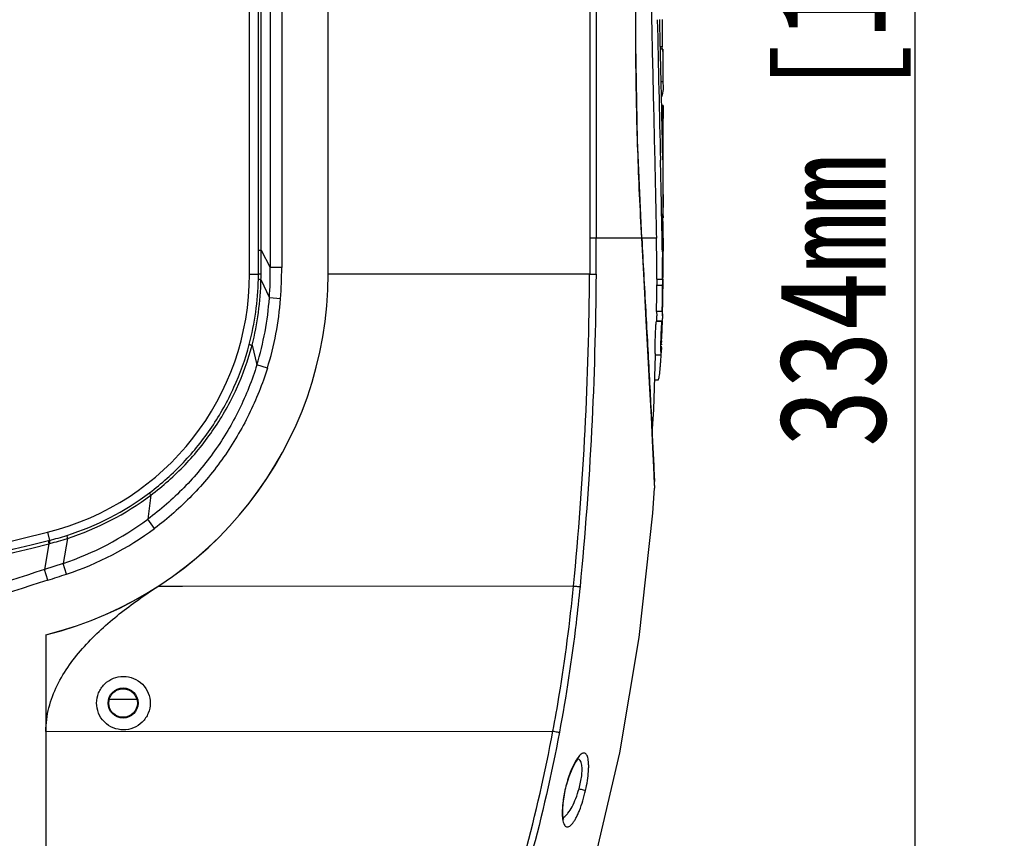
# Model space of a CAD drawing. Header units: millimetres. Extents: x 19266 to 21235, y -89 to 1237.
# Tile 31 of 74: x 19703 to 19841, y 543 to 657. Entities that reach past the tile are written whole.
import ezdxf

# ---------------------------------------------------------------- set-up
doc = ezdxf.new("R2010")
doc.units = ezdxf.units.MM
doc.header["$LTSCALE"] = 16.335
doc.header["$PDMODE"] = 3
doc.header["$PDSIZE"] = 0.3125
doc.layers.get('0').update_dxf_attribs({"linetype": 'CONTINUOUS'})
doc.layers.get('Defpoints').update_dxf_attribs({"linetype": 'CONTINUOUS'})
doc.layers.add('02___PRT_ALL_AXES', color=7, linetype='CONTINUOUS')
doc.layers.add('尺寸线', color=3, linetype='CONTINUOUS', lineweight=13)
doc.styles.get("Standard").update_dxf_attribs({"font": 'SimSun Regular.ttf', "width": 0.8})
doc.dimstyles.new('ISO-25', dxfattribs={"dimtxt": 15, "dimasz": 15, "dimexe": 1.25, "dimexo": 0.625, "dimtad": 1, "dimtoh": 1, "dimdsep": 46, "dimtxsty": 'Standard', "dimcen": 2.5, "dimadec": 0, "dimazin": 0, "dimtfac": 1, "dimtmove": 0, "dimatfit": 3, "dimldrblk": 'CLOSEDBLANK', "dimfxl": 1, "dimarcsym": 0})

# ---------------------------------------------------------------- blocks, each defined once
blk = doc.blocks.new('*D14')
at = {"layer": 'Defpoints', "color": 0, "transparency": 16777216}
for p in [(19739.78, 825.66), (19828.66, 825.66), (19704.47, 491.66)]:
    blk.add_point(p, dxfattribs=at)
at = {"layer": '尺寸线', "color": 0, "lineweight": -2, "transparency": 16777216}
for p, q in [((19740.4, 825.66), (19829.91, 825.66)), ((19828.66, 506.66), (19828.66, 810.66)), ((19705.1, 491.66), (19829.91, 491.66))]:
    blk.add_line(p, q, dxfattribs=at)
at = {"layer": '尺寸线', "color": 0, "transparency": 16777216}
for points in [[(19826.16, 810.66), (19831.16, 810.66), (19828.66, 825.66)], [(19826.16, 506.66), (19831.16, 506.66), (19828.66, 491.66)]]:
    blk.add_solid(points, dxfattribs=at)
at = {"layer": '尺寸线', "color": 0, "transparency": 16777216, "insert": (19818.79, 658.66), "char_height": 15, "attachment_point": 5, "rotation": 90}
blk.add_mtext('334mm [13.15in]', dxfattribs=at)
blk = doc.blocks.new('_ClosedBlank')
at = {"color": 0, "linetype": 'ByBlock', "lineweight": -2}
for p, q in [((-1, 0.1667), (0, 0)), ((-1, 0.1667), (-1, -0.1667)), ((0, 0), (-1, -0.1667))]:
    blk.add_line(p, q, dxfattribs=at)

msp = doc.modelspace()

# ---------------------------------------------------------------- linework, layer by layer
at = {"color": 7, "linetype": 'Continuous'}
for p, q in [((19746.536, 621.663), (19746.536, 825.642)), ((19736.777, 624.995), (19736.777, 773.323)), ((19737.174, 624.995), (19737.174, 773.323)), ((19738.436, 774.231), (19738.436, 622.567)), ((19740.038, 774.231), (19740.038, 622.567)), ((19783.144, 724.663), (19783.141, 626.663)), ((19784.053, 724.663), (19784.053, 626.663)), ((19793.295, 657.244), (19793.295, 653.415)), ((19793.296, 653.415), (19793.024, 653.415)), ((19793.366, 653.121), (19793.031, 653.121)), ((19793.434, 652.388), (19793.366, 653.121)), ((19793.366, 653.121), (19793.366, 648.539)), ((19793.046, 652.343), (19793.03, 653.08)), ((19793.134, 648.512), (19793.046, 652.343)), ((19793.434, 648.539), (19793.434, 652.387)), ((19793.366, 648.539), (19793.133, 648.539)), ((19793.15, 647.794), (19793.134, 648.512)), ((19793.366, 648.539), (19793.434, 647.813)), ((19793.429, 645.231), (19793.204, 645.231)), ((19793.434, 640.365), (19793.434, 645.144)), ((19793.434, 632.77), (19793.434, 636.119)), ((19793.35, 626.662), (19793.35, 630.064)), ((19793.433, 630.466), (19793.432, 630.54)), ((19793.434, 630.061), (19793.433, 630.466)), ((19793.434, 629.498), (19793.35, 629.498)), ((19793.434, 628.388), (19793.379, 629.012)), ((19793.379, 629.012), (19793.379, 626.662)), ((19793.434, 626.662), (19793.434, 628.388)), ((19790.42, 626.663), (19783.144, 626.663)), ((19790.431, 626.689), (19790.42, 626.663)), ((19792.472, 626.663), (19790.432, 626.663)), ((19793.35, 626.662), (19793.273, 626.662)), ((19793.347, 624.772), (19793.35, 626.031)), ((19793.35, 626.031), (19793.35, 626.662)), ((19793.379, 626.662), (19793.378, 625.529)), ((19793.434, 626.662), (19793.379, 626.662)), ((19793.434, 626.662), (19793.431, 624.873)), ((19736.777, 624.995), (19737.174, 624.995)), ((19737.174, 624.995), (19738.436, 622.567)), ((19793.306, 624.771), (19793.307, 624.71)), ((19793.431, 624.873), (19793.347, 624.873)), ((19793.427, 623.809), (19793.428, 623.99)), ((19735.536, 621.663), (19736.777, 621.663)), ((19740.038, 622.567), (19738.436, 622.567)), ((19783.137, 621.663), (19746.536, 621.663)), ((19783.122, 621.663), (19784.03, 621.654)), ((19793.387, 621.898), (19793.388, 621.933)), ((19737.134, 620.914), (19738.311, 618.328)), ((19793.34, 620.059), (19792.54, 620.059)), ((19792.543, 620.942), (19793.343, 620.942)), ((19739.878, 618.212), (19738.311, 618.328)), ((19793.284, 616.425), (19792.484, 616.425)), ((19792.484, 616.425), (19792.527, 615.82)), ((19793.284, 616.425), (19793.327, 615.82)), ((19793.236, 615.03), (19792.435, 615.03)), ((19792.51, 615.029), (19792.527, 615.82)), ((19793.311, 615.05), (19792.511, 615.05)), ((19793.222, 613.01), (19793.229, 613.285)), ((19793.229, 613.285), (19793.236, 613.56)), ((19793.17, 612.809), (19793.107, 612.809)), ((19793.175, 613.01), (19793.17, 612.809)), ((19735.887, 611.702), (19736.555, 608.947)), ((19793.06, 611.767), (19793.06, 611.68)), ((19793.18, 611.368), (19793.091, 611.368)), ((19792.089, 602.731), (19792.352, 610.291)), ((19793.11, 610.292), (19792.309, 610.292)), ((19738.024, 608.488), (19736.555, 608.947)), ((19792.232, 606.856), (19792.709, 606.856)), ((19791.886, 599.34), (19792.089, 602.731)), ((19792.211, 592.098), (19792.22, 591.796)), ((19792.22, 591.796), (19792.221, 591.744)), ((19792.221, 591.744), (19792.222, 591.704)), ((19721.699, 590.719), (19721.288, 587.36)), ((19722.238, 586.086), (19721.288, 587.36)), ((19630.536, 566.663), (19707.244, 585.556)), ((19707.244, 585.556), (19707.525, 584.414)), ((19707.392, 584.381), (19707.525, 584.414)), ((19710.049, 584.688), (19709.441, 581.188)), ((19707.452, 583.942), (19706.839, 580.339)), ((19709.441, 581.188), (19706.839, 580.339)), ((19707.314, 578.842), (19706.839, 580.339)), ((19709.934, 579.69), (19709.441, 581.188)), ((19726.161, 577.98), (19722.742, 577.977)), ((19780.875, 578.028), (19726.161, 577.98)), ((19707.036, 571.22), (19707.036, 491.663)), ((19715.94, 562.183), (19719.733, 562.183)), ((19715.836, 561.663), (19715.736, 561.663)), ((19719.836, 561.663), (19719.936, 561.663)), ((19707.036, 557.696), (19777.993, 557.734)), ((19779.721, 549.446), (19779.903, 550.192)), ((19779.592, 548.809), (19779.721, 549.446)), ((19779.721, 549.446), (19779.676, 549.453))]:
    msp.add_line(p, q, dxfattribs=at)
for points in [[(19790.43, 626.689), (19789.838, 640.38), (19789.603, 653.832), (19789.603, 666.39), (19789.626, 678.133), (19789.871, 689.116), (19790.301, 699.333), (19790.856, 708.782), (19791.503, 717.406)], [(19792.21, 592.221), (19792.161, 593.54), (19792.069, 595.585), (19791.937, 598.311), (19791.77, 601.665), (19791.567, 605.597), (19791.33, 610.091), (19791.058, 615.161), (19790.749, 620.853), (19790.43, 626.69)], [(19793.327, 615.82), (19793.369, 618.14), (19793.402, 620.941)], [(19760.065, 493.349), (19767.245, 502.296), (19773.864, 513.455), (19779.363, 525.982), (19783.836, 539.752), (19787.374, 554.698), (19790.059, 570.822), (19791.947, 588.198), (19792.223, 591.704)], [(19779.903, 550.192), (19780.275, 551.404), (19780.673, 552.415), (19781.058, 553.18), (19781.384, 553.674), (19781.47, 553.777)], [(19779.504, 545.368), (19779.517, 545.351), (19779.467, 545.485), (19779.387, 545.952), (19779.361, 546.701), (19779.426, 547.675), (19779.592, 548.809)]]:
    msp.add_lwpolyline(points, dxfattribs=at)
msp.add_circle((19717.836, 561.663), 2.1, dxfattribs=at)
at = {"color": 3, "linetype": 'Continuous'}
msp.add_circle((19717.836, 561.663), 2, dxfattribs=at)
at = {"color": 7, "linetype": 'Continuous'}
for centre, radius, start, end in [((26105.53, 789.158), 6314.312, 181.1971915, 181.3754766), ((19788.996, 654.549), 4.447, 341.26798, 345.23135), ((18411.439, 614.578), 1382.11, 0.954901, 1.377081), ((20031.429, 639.132), 238.075, 179.70139, 179.86049), ((20061.44, 639.084), 268.086, 179.86576, 180.31464), ((15848.675, 546.835), 3945.407, 1.159344, 1.318039), ((19341.952, 628.911), 451.483, 0.34515, 0.48975), ((19416.069, 629.34), 377.366, 0.18215, 0.34783), ((19227.175, 626.643), 556.878, 359.48671, 0.00202), ((19414.896, 619.157), 377.651, 0.27082, 1.13886), ((19383.175, 618.636), 410.177, 0.85702, 1.12128), ((19572.61, 624.214), 164.566, 359.11962, 0.27189), ((19789.964, 624.04), 3.462, 8.18542, 11.17215), ((19789.482, 624.884), 3.949, 359.8644, 9.39903), ((19792.004, 624.892), 1.429, 345.68523, 350.05231), ((19789.757, 624.009), 3.67, 359.70937, 8.20005), ((19792.079, 624.879), 1.353, 350.04173, 359.72794), ((19441.623, 619.433), 351.723, 0.24579, 0.74192), ((19734.068, 624.107), 59.359, 357.90127, 358.791), ((19734.22, 624.104), 59.208, 358.79091, 359.71523), ((19694.536, 621.663), 52, 283.90924, 0), ((19694.578, 621.663), 51.958, 283.87289, 0), ((19698.351, 621.663), 37.186, 283.83677, 0), ((19699.602, 621.642), 37.175, 358.89432, 0.03225), ((19709.132, 622.115), 28.028, 357.5432, 359.1215), ((19695.137, 621.729), 43.307, 355.49618, 1.10805), ((19681.165, 622.549), 58.873, 355.77529, 0.01697), ((19763.122, 622.189), 30.293, 358.25768, 359.5137), ((19763.133, 622.189), 30.283, 359.51393, 0.88273), ((19698.362, 621.666), 38.415, 345.13964, 358.89381), ((19697.787, 621.552), 39.352, 345.50442, 359.07038), ((19267.282, 626.334), 525.296, 358.91909, 359.31552), ((19762.305, 622.196), 30.31, 355.95731, 357.62807), ((19267.226, 626.335), 526.151, 358.92075, 359.31654), ((19762.963, 622.195), 30.452, 355.97791, 358.25582), ((19695.99, 621.394), 42.432, 342.94145, 355.85655), ((19696.584, 621.429), 43.414, 342.65701, 355.75008), ((19599.485, 619.231), 193.871, 358.5982, 358.76435), ((19840.309, 611.439), 48.051, 177.92318, 178.92866), ((19833.773, 611.674), 41.511, 177.37203, 177.91924), ((19838.268, 611.541), 45.207, 177.91462, 178.1336), ((19834.847, 611.669), 41.784, 177.38268, 177.91919), ((19827.958, 611.992), 34.887, 176.81115, 177.39657), ((19727.261, 614.442), 65.991, 358.46268, 359.10229), ((19839.458, 611.442), 47.2, 178.91209, 179.91175), ((19841.714, 611.418), 48.655, 178.89643, 179.58793), ((19842.363, 611.409), 49.305, 178.13585, 178.90116), ((19788.948, 612.238), 4.214, 355.54229, 356.19742), ((19787.134, 612.359), 6.032, 356.19514, 357.09506), ((19785.646, 612.342), 7.553, 356.65618, 357.05891), ((19777.348, 612.736), 15.861, 357.50015, 357.79766), ((19767.565, 613.114), 25.65, 357.79484, 358.2123), ((19727.37, 614.333), 65.879, 358.0744, 358.21711), ((19835.325, 611.464), 42.266, 179.70738, 179.91159), ((19764.696, 612.88), 28.524, 356.96156, 357.33792), ((19678.424, 588.494), 113.844, 1.81404, 2.09027), ((19698.36, 621.789), 38.482, 287.56333, 307.04375), ((19698.042, 622.153), 39.342, 287.771, 306.96489), ((19696.021, 621.407), 42.399, 288.45213, 306.57977), ((19696.383, 620.789), 43.276, 288.24865, 306.68777), ((19698.389, 621.695), 38.385, 283.76905, 287.5641), ((19696.981, 625.339), 42.699, 284.37143, 287.82161), ((15053.41, 19064.98), 19058.039, 283.8976154, 284.1347738), ((19696.986, 625.315), 42.675, 284.19627, 284.37283), ((19630.628, 820.363), 253.403, 287.61517, 288.23793)]:
    msp.add_arc(centre, radius, start, end, dxfattribs=at)
for points, knots in [([(19790.42, 626.663), (19790.308, 628.708), (19790.104, 632.821), (19789.858, 639.019), (19789.679, 645.266), (19789.588, 651.544), (19789.582, 657.834), (19789.594, 664.125), (19789.582, 670.415), (19789.586, 676.705), (19789.674, 682.984), (19789.85, 689.233), (19790.094, 695.433), (19790.493, 703.538), (19791.125, 713.279), (19791.79, 720.963), (19792.148, 724.662)], [0, 0, 0, 0, 0.0626466, 0.1259286, 0.1896893, 0.253776, 0.3179412, 0.3820456, 0.4461483, 0.5103111, 0.5744056, 0.6381807, 0.7014797, 0.7641537, 0.8863451, 1, 1, 1, 1]), ([(19792.405, 721.855), (19792.397, 721.856), (19792.374, 721.837), (19792.341, 721.764), (19792.295, 721.603), (19792.243, 721.335), (19792.188, 720.967), (19792.137, 720.506), (19792.09, 719.969), (19792.043, 719.375), (19791.982, 718.514), (19791.913, 717.381), (19791.841, 715.974), (19791.776, 714.52), (19791.718, 713.033), (19791.667, 711.524), (19791.607, 709.484), (19791.544, 706.911), (19791.485, 703.806), (19791.441, 700.685), (19791.411, 697.553), (19791.393, 694.416), (19791.386, 691.275), (19791.39, 687.088), (19791.418, 681.86), (19791.479, 675.596), (19791.565, 669.35), (19791.672, 663.128), (19791.795, 656.934), (19791.973, 648.752), (19792.212, 638.666), (19792.394, 630.633), (19792.472, 626.663)], [0, 0, 0, 0, 0.0002768, 0.0007804, 0.002595, 0.0054765, 0.0093977, 0.0143185, 0.0200591, 0.0263727, 0.0330816, 0.0472702, 0.0621186, 0.0774505, 0.0931047, 0.1089755, 0.125004, 0.157379, 0.1900122, 0.2228019, 0.2556936, 0.2886417, 0.3216142, 0.3545898, 0.4204962, 0.4862761, 0.5518635, 0.6172112, 0.6822659, 0.7469559, 0.8749336, 1, 1, 1, 1]), ([(19793.03, 653.08), (19793.022, 653.425), (19792.991, 654.81), (19792.961, 656.195), (19792.939, 657.236)], [0, 0, 0, 0, 0.2489277, 1, 1, 1, 1]), ([(19793.434, 647.813), (19793.434, 647.7), (19793.414, 647.243), (19793.312, 646.79), (19793.198, 646.464)], [0, 0, 0, 0, 0.2459444, 1, 1, 1, 1]), ([(19793.434, 645.145), (19793.434, 644.969), (19793.417, 644.441), (19793.393, 643.417), (19793.369, 642.002), (19793.36, 640.939), (19793.357, 640.373)], [0, 0, 0, 0, 0.1106247, 0.3318535, 0.6440983, 1, 1, 1, 1]), ([(19793.429, 645.234), (19793.431, 645.234), (19793.431, 645.224), (19793.433, 645.211), (19793.434, 645.18), (19793.434, 645.158), (19793.434, 645.145)], [0, 0, 0, 0, 0.0628218, 0.2444672, 0.5547146, 1, 1, 1, 1]), ([(19793.429, 638.112), (19793.428, 638.558), (19793.428, 639.309), (19793.434, 640.06), (19793.434, 640.365)], [0, 0, 0, 0, 0.5936145, 1, 1, 1, 1]), ([(19793.434, 636.119), (19793.434, 636.251), (19793.432, 636.915), (19793.429, 637.58), (19793.429, 638.112)], [0, 0, 0, 0, 0.1988334, 1, 1, 1, 1]), ([(19793.419, 632.77), (19793.421, 632.637), (19793.428, 632.174), (19793.434, 631.711), (19793.434, 631.381)], [0, 0, 0, 0, 0.2878174, 1, 1, 1, 1]), ([(19793.434, 631.381), (19793.434, 631.343), (19793.434, 631.205), (19793.433, 631.066), (19793.431, 630.965)], [0, 0, 0, 0, 0.273676, 1, 1, 1, 1]), ([(19793.35, 630.064), (19793.352, 630.056), (19793.362, 630.04), (19793.355, 630.009), (19793.366, 629.989), (19793.368, 629.978)], [0, 0, 0, 0, 0.2566309, 0.621846, 1, 1, 1, 1]), ([(19793.368, 629.978), (19793.379, 629.925), (19793.407, 629.825), (19793.422, 629.722), (19793.426, 629.672)], [0, 0, 0, 0, 0.5155684, 1, 1, 1, 1]), ([(19793.426, 629.672), (19793.43, 629.629), (19793.433, 629.57), (19793.434, 629.512), (19793.434, 629.498)], [0, 0, 0, 0, 0.7564181, 1, 1, 1, 1]), ([(19783.141, 626.663), (19783.141, 625.829), (19783.134, 624.579), (19783.139, 622.913), (19783.141, 622.079), (19783.137, 621.663)], [0, 0, 0, 0, 0.4999991, 0.7500012, 1, 1, 1, 1]), ([(19790.42, 626.663), (19790.606, 623.284), (19790.966, 616.705), (19791.401, 608.646), (19791.716, 602.62), (19791.913, 598.666), (19792.074, 595.387), (19792.163, 593.453), (19792.192, 592.647)], [0, 0, 0, 0, 0.2980151, 0.5803124, 0.710845, 0.8294619, 0.9289482, 1, 1, 1, 1]), ([(19793.36, 624.71), (19793.359, 624.716), (19793.352, 624.727), (19793.357, 624.75), (19793.349, 624.764), (19793.347, 624.772)], [0, 0, 0, 0, 0.255592, 0.6205173, 1, 1, 1, 1]), ([(19736.777, 621.663), (19736.786, 621.669), (19736.824, 621.668), (19736.895, 621.678), (19737.013, 621.68), (19737.104, 621.684), (19737.157, 621.685)], [0, 0, 0, 0, 0.0812881, 0.2779952, 0.5866198, 1, 1, 1, 1]), ([(19780.875, 578.028), (19781.587, 585.279), (19782.664, 599.814), (19783.056, 614.381), (19783.122, 621.663)], [0, 0, 0, 0, 0.500154, 1, 1, 1, 1]), ([(19784.03, 621.654), (19783.964, 614.363), (19783.571, 599.777), (19782.495, 585.223), (19781.78, 577.964)], [0, 0, 0, 0, 0.4998932, 1, 1, 1, 1]), ([(19736.771, 620.924), (19736.804, 620.92), (19736.926, 620.923), (19737.046, 620.916), (19737.134, 620.914)], [0, 0, 0, 0, 0.2767528, 1, 1, 1, 1]), ([(19792.435, 615.03), (19792.432, 615.03), (19792.426, 615.019), (19792.421, 615.001), (19792.413, 614.967), (19792.402, 614.901), (19792.388, 614.789), (19792.372, 614.622), (19792.354, 614.413), (19792.337, 614.164), (19792.32, 613.881), (19792.31, 613.682), (19792.306, 613.577)], [0, 0, 0, 0, 0.00635, 0.0206618, 0.043283, 0.0740024, 0.1588393, 0.2740337, 0.4185287, 0.5900261, 0.7851649, 1, 1, 1, 1]), ([(19793.236, 615.03), (19793.233, 615.03), (19793.228, 615.022), (19793.22, 614.998), (19793.209, 614.942), (19793.197, 614.852), (19793.183, 614.727), (19793.168, 614.57), (19793.153, 614.382), (19793.139, 614.167), (19793.129, 614.013), (19793.125, 613.933)], [0, 0, 0, 0, 0.0065508, 0.0206324, 0.07301, 0.1566477, 0.270345, 0.4131669, 0.5839939, 0.780539, 1, 1, 1, 1]), ([(19793.327, 615.82), (19793.326, 615.756), (19793.313, 615.497), (19793.27, 615.239), (19793.223, 615.05)], [0, 0, 0, 0, 0.2477874, 1, 1, 1, 1]), ([(19793.26, 614.816), (19793.259, 614.847), (19793.257, 614.899), (19793.252, 614.97), (19793.246, 615.004), (19793.241, 615.03), (19793.236, 615.03)], [0, 0, 0, 0, 0.4282527, 0.7384176, 0.9280235, 1, 1, 1, 1]), ([(19793.266, 614.336), (19793.266, 614.383), (19793.265, 614.543), (19793.264, 614.703), (19793.26, 614.816)], [0, 0, 0, 0, 0.2936796, 1, 1, 1, 1]), ([(19793.192, 614.352), (19793.194, 614.373), (19793.199, 614.409), (19793.207, 614.457), (19793.213, 614.481), (19793.219, 614.498), (19793.222, 614.498)], [0, 0, 0, 0, 0.4309332, 0.7381633, 0.9249674, 1, 1, 1, 1]), ([(19793.222, 614.498), (19793.226, 614.498), (19793.23, 614.484), (19793.234, 614.464), (19793.238, 614.423), (19793.241, 614.37), (19793.244, 614.3), (19793.247, 614.18), (19793.248, 614.082), (19793.248, 614.012)], [0, 0, 0, 0, 0.0191447, 0.0667769, 0.1456086, 0.256601, 0.3996649, 0.5727875, 1, 1, 1, 1]), ([(19793.248, 614.012), (19793.248, 613.968), (19793.248, 613.766), (19793.246, 613.565), (19793.244, 613.408)], [0, 0, 0, 0, 0.2216938, 1, 1, 1, 1]), ([(19721.543, 591.073), (19723.232, 592.348), (19726.406, 595.183), (19730.397, 600.164), (19733.514, 605.742), (19734.948, 609.761), (19735.493, 611.814)], [0, 0, 0, 0, 0.2495812, 0.4993822, 0.7495308, 1, 1, 1, 1]), ([(19735.493, 611.814), (19735.502, 611.809), (19735.54, 611.8), (19735.616, 611.776), (19735.737, 611.744), (19735.832, 611.717), (19735.887, 611.702)], [0, 0, 0, 0, 0.0796774, 0.2764832, 0.5859023, 1, 1, 1, 1]), ([(19793.159, 612.483), (19793.156, 612.431), (19793.148, 612.364), (19793.141, 612.292), (19793.131, 612.277)], [0, 0, 0, 0, 0.7513901, 1, 1, 1, 1]), ([(19793.17, 612.809), (19793.169, 612.78), (19793.166, 612.672), (19793.163, 612.563), (19793.159, 612.483)], [0, 0, 0, 0, 0.2608373, 1, 1, 1, 1]), ([(19793.16, 611.855), (19793.16, 611.843), (19793.161, 611.809), (19793.162, 611.775), (19793.166, 611.753)], [0, 0, 0, 0, 0.3502711, 1, 1, 1, 1]), ([(19793.169, 611.743), (19793.173, 611.743), (19793.173, 611.763), (19793.179, 611.786), (19793.182, 611.84), (19793.185, 611.878), (19793.186, 611.901)], [0, 0, 0, 0, 0.0634342, 0.2517803, 0.5674791, 1, 1, 1, 1]), ([(19793.182, 612.291), (19793.181, 612.291), (19793.18, 612.299), (19793.178, 612.309), (19793.178, 612.333), (19793.178, 612.351), (19793.178, 612.362)], [0, 0, 0, 0, 0.0539053, 0.225968, 0.544755, 1, 1, 1, 1]), ([(19793.186, 612.308), (19793.186, 612.303), (19793.186, 612.298), (19793.183, 612.291), (19793.182, 612.291)], [0, 0, 0, 0, 0.8129509, 1, 1, 1, 1]), ([(19721.699, 590.719), (19723.414, 592.006), (19726.639, 594.871), (19730.704, 599.903), (19733.883, 605.547), (19735.339, 609.621), (19735.887, 611.702)], [0, 0, 0, 0, 0.2495955, 0.4993765, 0.7495123, 1, 1, 1, 1]), ([(19792.258, 611.514), (19792.258, 611.425), (19792.258, 611.256), (19792.26, 611.015), (19792.265, 610.803), (19792.27, 610.625), (19792.278, 610.484), (19792.286, 610.385), (19792.295, 610.325), (19792.301, 610.3), (19792.306, 610.292), (19792.309, 610.292)], [0, 0, 0, 0, 0.2173908, 0.4153138, 0.5892528, 0.7353079, 0.8506176, 0.9326863, 0.9815197, 0.9941262, 1, 1, 1, 1]), ([(19793.059, 611.529), (19793.059, 611.44), (19793.059, 611.268), (19793.062, 611.024), (19793.066, 610.81), (19793.071, 610.63), (19793.079, 610.487), (19793.087, 610.386), (19793.095, 610.326), (19793.102, 610.3), (19793.107, 610.292), (19793.11, 610.292)], [0, 0, 0, 0, 0.2170752, 0.414795, 0.5886753, 0.7348048, 0.8502874, 0.9325663, 0.9815284, 0.9941548, 1, 1, 1, 1]), ([(19793.126, 610.834), (19793.121, 610.834), (19793.116, 610.859), (19793.109, 610.894), (19793.104, 610.967), (19793.099, 611.061), (19793.094, 611.184), (19793.09, 611.389), (19793.088, 611.555), (19793.088, 611.671)], [0, 0, 0, 0, 0.0184272, 0.0670579, 0.1489076, 0.2645026, 0.4108339, 0.5843527, 1, 1, 1, 1]), ([(19793.11, 610.292), (19793.113, 610.292), (19793.12, 610.306), (19793.125, 610.328), (19793.132, 610.37), (19793.143, 610.457), (19793.156, 610.609), (19793.164, 610.741), (19793.168, 610.817)], [0, 0, 0, 0, 0.0194814, 0.0657129, 0.1425234, 0.251845, 0.5687223, 1, 1, 1, 1]), ([(19793.18, 611.368), (19793.176, 611.291), (19793.17, 611.183), (19793.16, 611.049), (19793.153, 610.971), (19793.147, 610.913), (19793.14, 610.87), (19793.135, 610.848), (19793.129, 610.834), (19793.126, 610.834)], [0, 0, 0, 0, 0.4284004, 0.6040193, 0.7485147, 0.8588937, 0.9360125, 0.9818281, 1, 1, 1, 1]), ([(19793.166, 611.753), (19793.166, 611.75), (19793.167, 611.748), (19793.168, 611.743), (19793.169, 611.743)], [0, 0, 0, 0, 0.7063788, 1, 1, 1, 1]), ([(19792.709, 606.857), (19792.723, 606.858), (19792.752, 606.886), (19792.798, 606.991), (19792.85, 607.212), (19792.905, 607.559), (19792.958, 608), (19793.008, 608.508), (19793.054, 609.066), (19793.097, 609.661), (19793.122, 610.069), (19793.134, 610.277)], [0, 0, 0, 0, 0.0114315, 0.031326, 0.1006169, 0.2051349, 0.3354893, 0.4845253, 0.6468836, 0.8193997, 1, 1, 1, 1]), ([(19736.555, 608.947), (19735.896, 606.808), (19734.235, 602.628), (19730.789, 596.833), (19726.474, 591.653), (19723.086, 588.694), (19721.288, 587.36)], [0, 0, 0, 0, 0.2499816, 0.4999797, 0.7499877, 1, 1, 1, 1]), ([(19738.024, 608.488), (19737.332, 606.274), (19735.607, 601.946), (19732.052, 595.933), (19727.6, 590.549), (19724.097, 587.473), (19722.238, 586.086)], [0, 0, 0, 0, 0.2499893, 0.4999897, 0.7499946, 1, 1, 1, 1]), ([(19721.543, 591.073), (19721.536, 591.062), (19721.545, 591.019), (19721.572, 590.95), (19721.627, 590.843), (19721.672, 590.764), (19721.699, 590.719)], [0, 0, 0, 0, 0.0977856, 0.2958157, 0.5982637, 1, 1, 1, 1]), ([(19707.392, 584.381), (19707.39, 584.378), (19707.388, 584.364), (19707.388, 584.34), (19707.392, 584.303), (19707.401, 584.229), (19707.421, 584.107), (19707.44, 584.002), (19707.452, 583.942)], [0, 0, 0, 0, 0.0282569, 0.0840852, 0.1684622, 0.2812019, 0.5891941, 1, 1, 1, 1]), ([(19707.525, 584.414), (19707.522, 584.411), (19707.52, 584.397), (19707.519, 584.356), (19707.529, 584.273), (19707.549, 584.14), (19707.568, 584.035), (19707.579, 583.975)], [0, 0, 0, 0, 0.0290582, 0.0852015, 0.2823056, 0.5898909, 1, 1, 1, 1]), ([(19709.973, 585.1), (19709.97, 585.097), (19709.969, 585.084), (19709.97, 585.045), (19709.984, 584.967), (19710.011, 584.842), (19710.035, 584.744), (19710.049, 584.688)], [0, 0, 0, 0, 0.0295281, 0.0858587, 0.282846, 0.5900355, 1, 1, 1, 1]), ([(19706.839, 580.339), (19694.152, 576.217), (19668.787, 567.95), (19643.42, 559.688), (19630.736, 555.557)], [0, 0, 0, 0, 0.4999968, 1, 1, 1, 1]), ([(19707.314, 578.842), (19700.922, 576.812), (19688.145, 572.733), (19672.182, 567.609), (19659.415, 563.5), (19649.84, 560.415), (19640.265, 557.331), (19633.892, 555.243), (19630.701, 554.212)], [0, 0, 0, 0, 0.25, 0.5, 0.625, 0.75, 0.875, 1, 1, 1, 1]), ([(19707.036, 557.696), (19707.036, 558.807), (19707.338, 561.037), (19708.523, 564.176), (19710.271, 567.034), (19712.386, 569.62), (19714.75, 571.977), (19718.136, 574.861), (19720.876, 576.772), (19722.742, 577.977)], [0, 0, 0, 0, 0.1249681, 0.2500011, 0.3750125, 0.5000685, 0.6250831, 0.7500872, 1, 1, 1, 1]), ([(19777.993, 557.734), (19778.31, 559.413), (19779.499, 566.144), (19780.372, 572.928), (19780.875, 578.028)], [0, 0, 0, 0, 0.2500794, 1, 1, 1, 1]), ([(19781.78, 577.964), (19781.611, 576.255), (19780.87, 569.425), (19779.846, 562.625), (19778.889, 557.562)], [0, 0, 0, 0, 0.2499505, 1, 1, 1, 1]), ([(19780.875, 578.028), (19781.058, 578.01), (19781.359, 577.985), (19781.662, 577.963), (19781.78, 577.964)], [0, 0, 0, 0, 0.6089317, 1, 1, 1, 1]), ([(19714.13, 561.65), (19714.13, 562.131), (19714.325, 563.123), (19715.17, 564.377), (19716.431, 565.201), (19717.889, 565.481), (19719.35, 565.194), (19720.611, 564.356), (19721.441, 563.1), (19721.63, 562.121), (19721.629, 561.65)], [0, 0, 0, 0, 0.1236288, 0.2519353, 0.3781068, 0.5004516, 0.6237041, 0.7511878, 0.8788851, 1, 1, 1, 1]), ([(19721.629, 561.65), (19721.629, 561.168), (19721.434, 560.176), (19720.589, 558.922), (19719.328, 558.098), (19717.87, 557.818), (19716.409, 558.105), (19715.148, 558.944), (19714.318, 560.199), (19714.129, 561.178), (19714.13, 561.65)], [0, 0, 0, 0, 0.1236299, 0.2519376, 0.3781114, 0.5004573, 0.6237143, 0.7512129, 0.8789123, 1, 1, 1, 1]), ([(19749.892, 493.784), (19753.975, 498.069), (19761.057, 507.673), (19768.752, 523.655), (19774.314, 540.451), (19776.898, 551.938), (19777.993, 557.734)], [0, 0, 0, 0, 0.2510619, 0.501232, 0.7497981, 1, 1, 1, 1]), ([(19778.889, 557.562), (19777.79, 551.74), (19775.195, 540.193), (19770.538, 526.13), (19765.748, 515.281), (19760.074, 504.77), (19754.694, 497.462), (19750.567, 493.123)], [0, 0, 0, 0, 0.2493486, 0.4974596, 0.6220454, 0.7479623, 1, 1, 1, 1]), ([(19777.993, 557.734), (19778.087, 557.716), (19778.386, 557.659), (19778.685, 557.603), (19778.889, 557.562)], [0, 0, 0, 0, 0.314221, 1, 1, 1, 1]), ([(19781.396, 553.904), (19781.372, 553.87), (19781.273, 553.724), (19781.181, 553.573), (19781.114, 553.456)], [0, 0, 0, 0, 0.2355663, 1, 1, 1, 1]), ([(19782.56, 549.449), (19782.662, 549.901), (19782.831, 550.78), (19782.96, 551.862), (19782.997, 552.66), (19782.99, 553.179), (19782.95, 553.629), (19782.878, 554.004), (19782.776, 554.299), (19782.645, 554.516), (19782.474, 554.649), (19782.268, 554.671), (19782.056, 554.592), (19781.736, 554.356), (19781.532, 554.098), (19781.396, 553.904)], [0, 0, 0, 0, 0.2062271, 0.3982644, 0.4843878, 0.5617071, 0.6288255, 0.6852726, 0.7312214, 0.7675332, 0.7967211, 0.8241074, 0.8556521, 0.8948997, 1, 1, 1, 1]), ([(19781.114, 553.456), (19780.964, 553.195), (19780.676, 552.614), (19780.151, 551.291), (19779.845, 550.209), (19779.676, 549.453)], [0, 0, 0, 0, 0.2118363, 0.4553863, 1, 1, 1, 1]), ([(19782.036, 552.974), (19782.016, 553.105), (19781.965, 553.338), (19781.83, 553.629), (19781.637, 553.818), (19781.475, 553.852), (19781.401, 553.85)], [0, 0, 0, 0, 0.3379751, 0.6022235, 0.8098404, 1, 1, 1, 1]), ([(19781.645, 549.663), (19781.731, 549.969), (19781.877, 550.574), (19782.024, 551.456), (19782.089, 552.253), (19782.069, 552.752), (19782.036, 552.974)], [0, 0, 0, 0, 0.2847976, 0.5562558, 0.7987925, 1, 1, 1, 1]), ([(19779.676, 549.453), (19779.525, 548.772), (19779.359, 547.774), (19779.28, 546.501), (19779.295, 545.922), (19779.32, 545.657)], [0, 0, 0, 0, 0.5470877, 0.7907883, 1, 1, 1, 1]), ([(19779.32, 545.657), (19779.335, 545.499), (19779.374, 545.214), (19779.476, 544.837), (19779.61, 544.555), (19779.784, 544.367), (19780.007, 544.301), (19780.242, 544.37), (19780.475, 544.539), (19780.717, 544.798), (19780.966, 545.145), (19781.219, 545.576), (19781.47, 546.086), (19781.811, 546.886), (19782.198, 548.01), (19782.448, 548.955), (19782.56, 549.449)], [0, 0, 0, 0, 0.0630503, 0.1146286, 0.1551984, 0.1866397, 0.2136603, 0.2432747, 0.2805863, 0.3274667, 0.3842296, 0.4507759, 0.5266175, 0.6106131, 0.797674, 1, 1, 1, 1]), ([(19779.527, 545.706), (19779.627, 545.772), (19779.828, 545.945), (19780.232, 546.413), (19780.716, 547.209), (19781.234, 548.353), (19781.514, 549.21), (19781.645, 549.663)], [0, 0, 0, 0, 0.0787172, 0.1733047, 0.4069724, 0.6892085, 1, 1, 1, 1]), ([(19781.645, 549.663), (19781.84, 549.618), (19782.145, 549.547), (19782.451, 549.478), (19782.56, 549.449)], [0, 0, 0, 0, 0.6393979, 1, 1, 1, 1])]:
    msp.add_open_spline(points, degree=3, knots=knots, dxfattribs=at)
for points in [[(19736.777, 621.663), (19736.777, 622.773), (19736.777, 623.884), (19736.777, 624.995)], [(19793.307, 624.71), (19793.31, 624.469), (19793.314, 624.228), (19793.317, 623.987)], [(19630.736, 565.577), (19656.288, 571.846), (19681.84, 578.115), (19707.392, 584.381)], [(19779.43, 545.648), (19779.464, 545.666), (19779.496, 545.686), (19779.527, 545.706)]]:
    msp.add_open_spline(points, degree=3, dxfattribs=at)
at = {"layer": '02___PRT_ALL_AXES', "color": 7, "linetype": 'Continuous'}
msp.add_line((19735.536, 621.663), (19735.536, 743.663), dxfattribs=at)

# ---------------------------------------------------------------- dimensions: what is measured, and where the dimension line sits
at = {"layer": '尺寸线'}
dim = msp.add_linear_dim(base=(19828.662, 825.663), p1=(19704.475, 491.663), p2=(19739.777, 825.663), angle=90, dimstyle='ISO-25', override={"dimpost": 'mm'}, dxfattribs=at)
dim.commit()
dim.dimension.update_dxf_attribs({"geometry": '*D14', "text_midpoint": (19818.787, 658.663)})

doc.saveas('drawing.dxf')
